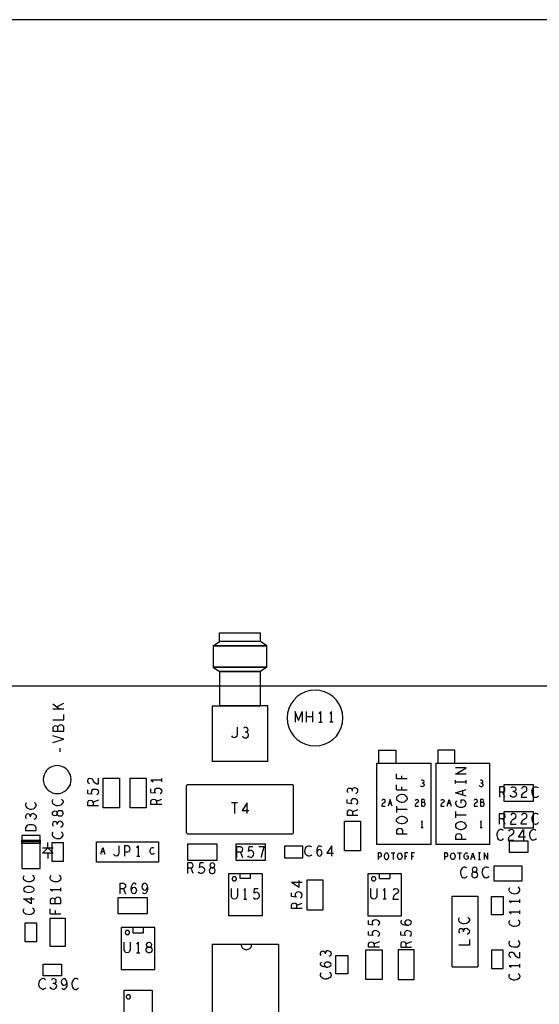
# Model space of a CAD drawing. Extents: x 23.5 to 56.5, y 21.5 to 42.5.
# Tile 9 of 15: x 28.4 to 33.2, y 33.4 to 42.5. Entities that reach past the tile are written whole.
import ezdxf

# ---------------------------------------------------------------- set-up
doc = ezdxf.new("R2010")
doc.units = 0
doc.layers.add('RVP8-IFD_E_tas', color=2, linetype='CONTINUOUS')

msp = doc.modelspace()

# ---------------------------------------------------------------- linework, layer by layer
at = {"layer": 'RVP8-IFD_E_tas'}
for points in [[(23.545, 21.545), (56.545, 21.545), (56.545, 42.545), (23.545, 42.545), (23.545, 21.545), (23.545, 21.545)], [(31.368, 36.032), (31.364, 36.077), (31.352, 36.12), (31.333, 36.161), (31.307, 36.199), (31.275, 36.231), (31.238, 36.257), (31.197, 36.276), (31.153, 36.288), (31.108, 36.292), (31.063, 36.288), (31.019, 36.276), (30.978, 36.257), (30.941, 36.231), (30.909, 36.199), (30.883, 36.161), (30.863, 36.12), (30.852, 36.077), (30.848, 36.032), (30.852, 35.986), (30.863, 35.943), (30.883, 35.902), (30.909, 35.864), (30.941, 35.832), (30.978, 35.806), (31.019, 35.787), (31.063, 35.776), (31.108, 35.771), (31.153, 35.776), (31.197, 35.787), (31.238, 35.806), (31.275, 35.832), (31.307, 35.864), (31.333, 35.902), (31.352, 35.943), (31.364, 35.986), (31.368, 36.032)], [(28.664, 35.908), (28.764, 35.908), (28.764, 35.95), (28.757, 35.959), (28.747, 35.964), (28.735, 35.967), (28.724, 35.964), (28.714, 35.957), (28.71, 35.948), (28.705, 35.953), (28.697, 35.957), (28.685, 35.959), (28.675, 35.957), (28.669, 35.951), (28.664, 35.943), (28.664, 35.908)], [(28.834, 35.458), (28.832, 35.48), (28.826, 35.502), (28.816, 35.522), (28.803, 35.541), (28.787, 35.557), (28.769, 35.57), (28.748, 35.58), (28.726, 35.586), (28.704, 35.588), (28.681, 35.586), (28.659, 35.58), (28.639, 35.57), (28.62, 35.557), (28.604, 35.541), (28.591, 35.522), (28.582, 35.502), (28.576, 35.48), (28.574, 35.458), (28.576, 35.435), (28.582, 35.413), (28.591, 35.393), (28.604, 35.374), (28.62, 35.358), (28.639, 35.345), (28.659, 35.335), (28.681, 35.329), (28.704, 35.327), (28.726, 35.329), (28.748, 35.335), (28.769, 35.345), (28.787, 35.358), (28.803, 35.374), (28.816, 35.393), (28.826, 35.413), (28.832, 35.435), (28.834, 35.458)], [(29.283, 35.194), (29.133, 35.194), (29.133, 35.47), (29.283, 35.47), (29.283, 35.194)], [(29.533, 35.194), (29.383, 35.194), (29.383, 35.47), (29.533, 35.47), (29.533, 35.194)], [(32.87, 35.257), (33.146, 35.257), (33.146, 35.407), (32.87, 35.407), (32.87, 35.257)], [(28.743, 35.117), (28.731, 35.115), (28.719, 35.117), (28.709, 35.125), (28.704, 35.136), (28.701, 35.129), (28.693, 35.122), (28.681, 35.12), (28.669, 35.124), (28.661, 35.132), (28.658, 35.143), (28.661, 35.153), (28.669, 35.161), (28.681, 35.165), (28.693, 35.163), (28.701, 35.157), (28.704, 35.149), (28.704, 35.136), (28.704, 35.149), (28.709, 35.16), (28.719, 35.168), (28.731, 35.17), (28.743, 35.168), (28.751, 35.161), (28.756, 35.151), (28.758, 35.143), (28.756, 35.134), (28.751, 35.124), (28.743, 35.117)], [(32.87, 35.007), (33.146, 35.007), (33.146, 35.157), (32.87, 35.157), (32.87, 35.007)], [(31.383, 34.793), (31.383, 35.069), (31.533, 35.069), (31.533, 34.793), (31.383, 34.793)], [(28.667, 34.771), (28.567, 34.771), (28.617, 34.821), (28.667, 34.771)], [(28.653, 34.696), (28.763, 34.696), (28.763, 34.867), (28.653, 34.867), (28.653, 34.696)], [(29.069, 34.686), (29.069, 34.877), (29.647, 34.877), (29.647, 34.686), (29.069, 34.686)], [(29.92, 34.707), (30.196, 34.707), (30.196, 34.856), (29.92, 34.856), (29.92, 34.707)], [(30.37, 34.856), (30.37, 34.707), (30.646, 34.707), (30.646, 34.856), (30.37, 34.856)], [(30.823, 34.836), (30.823, 34.727), (30.993, 34.727), (30.993, 34.836), (30.823, 34.836)], [(33.093, 34.777), (32.923, 34.777), (32.923, 34.887), (33.093, 34.887), (33.093, 34.777)], [(31.756, 34.755), (31.754, 34.747), (31.754, 34.738), (31.756, 34.73), (31.759, 34.723), (31.763, 34.717), (31.769, 34.713), (31.775, 34.711), (31.781, 34.713), (31.786, 34.717), (31.791, 34.723), (31.794, 34.73), (31.795, 34.738), (31.795, 34.747), (31.794, 34.755), (31.791, 34.762), (31.786, 34.768), (31.781, 34.772), (31.775, 34.773), (31.769, 34.772), (31.763, 34.768), (31.759, 34.762), (31.756, 34.755)], [(32.394, 34.711), (32.388, 34.713), (32.382, 34.717), (32.378, 34.723), (32.375, 34.73), (32.373, 34.738), (32.373, 34.747), (32.375, 34.755), (32.378, 34.762), (32.382, 34.768), (32.388, 34.772), (32.394, 34.773), (32.4, 34.772), (32.405, 34.768), (32.41, 34.762), (32.413, 34.755), (32.415, 34.747), (32.415, 34.738), (32.413, 34.73), (32.41, 34.723), (32.405, 34.717), (32.4, 34.713), (32.394, 34.711)], [(30.15, 34.681), (30.14, 34.678), (30.131, 34.67), (30.127, 34.658), (30.129, 34.646), (30.136, 34.638), (30.143, 34.635), (30.132, 34.63), (30.124, 34.62), (30.122, 34.608), (30.124, 34.597), (30.131, 34.588), (30.141, 34.583), (30.15, 34.582), (30.159, 34.583), (30.169, 34.588), (30.175, 34.597), (30.178, 34.608), (30.175, 34.62), (30.167, 34.63), (30.156, 34.635), (30.143, 34.635), (30.156, 34.635), (30.164, 34.638), (30.17, 34.646), (30.173, 34.658), (30.169, 34.67), (30.16, 34.678), (30.15, 34.681)], [(32.598, 34.641), (32.588, 34.638), (32.579, 34.63), (32.575, 34.618), (32.577, 34.606), (32.584, 34.598), (32.591, 34.595), (32.58, 34.59), (32.572, 34.58), (32.57, 34.568), (32.572, 34.556), (32.579, 34.548), (32.589, 34.543), (32.598, 34.542), (32.607, 34.543), (32.617, 34.548), (32.623, 34.556), (32.626, 34.568), (32.623, 34.58), (32.616, 34.59), (32.604, 34.595), (32.591, 34.595), (32.604, 34.595), (32.612, 34.598), (32.618, 34.606), (32.621, 34.618), (32.617, 34.63), (32.608, 34.638), (32.598, 34.641)], [(33.04, 34.651), (32.776, 34.651), (32.776, 34.513), (33.04, 34.513), (33.04, 34.651)], [(30.375, 34.533), (30.375, 34.536), (30.374, 34.539), (30.372, 34.542), (30.37, 34.545), (30.368, 34.548), (30.365, 34.55), (30.362, 34.551), (30.358, 34.552), (30.355, 34.553), (30.351, 34.552), (30.348, 34.551), (30.345, 34.55), (30.342, 34.548), (30.339, 34.545), (30.337, 34.542), (30.336, 34.539), (30.335, 34.536), (30.335, 34.533), (30.335, 34.529), (30.336, 34.526), (30.337, 34.522), (30.339, 34.52), (30.342, 34.517), (30.345, 34.515), (30.348, 34.514), (30.351, 34.513), (30.355, 34.513), (30.358, 34.513), (30.362, 34.514), (30.365, 34.515), (30.368, 34.517), (30.37, 34.52), (30.372, 34.522), (30.374, 34.526), (30.375, 34.529), (30.375, 34.533)], [(31.675, 34.533), (31.674, 34.536), (31.674, 34.539), (31.672, 34.542), (31.67, 34.545), (31.668, 34.548), (31.665, 34.55), (31.662, 34.551), (31.658, 34.552), (31.655, 34.553), (31.651, 34.552), (31.648, 34.551), (31.645, 34.55), (31.642, 34.548), (31.639, 34.545), (31.637, 34.542), (31.636, 34.539), (31.635, 34.536), (31.635, 34.533), (31.635, 34.529), (31.636, 34.526), (31.637, 34.522), (31.639, 34.52), (31.642, 34.517), (31.645, 34.515), (31.648, 34.514), (31.651, 34.513), (31.655, 34.513), (31.658, 34.513), (31.662, 34.514), (31.665, 34.515), (31.668, 34.517), (31.67, 34.52), (31.672, 34.522), (31.674, 34.526), (31.674, 34.529), (31.675, 34.533)], [(28.423, 34.459), (28.409, 34.455), (28.399, 34.45), (28.391, 34.443), (28.388, 34.432), (28.391, 34.422), (28.399, 34.415), (28.409, 34.41), (28.423, 34.406), (28.438, 34.405), (28.453, 34.406), (28.466, 34.41), (28.476, 34.415), (28.484, 34.422), (28.488, 34.432), (28.484, 34.443), (28.476, 34.45), (28.466, 34.455), (28.453, 34.459), (28.438, 34.46), (28.423, 34.459)], [(31.033, 34.52), (31.033, 34.243), (31.183, 34.243), (31.183, 34.52), (31.033, 34.52)], [(29.27, 34.356), (29.27, 34.207), (29.546, 34.207), (29.546, 34.356), (29.27, 34.356)], [(32.863, 34.367), (32.863, 34.196), (32.753, 34.196), (32.753, 34.367), (32.863, 34.367)], [(28.777, 33.9), (28.639, 33.9), (28.639, 34.164), (28.777, 34.164), (28.777, 33.9)], [(29.508, 34.077), (29.408, 34.077), (29.408, 34.028), (29.508, 34.028), (29.508, 34.077)], [(29.378, 34.032), (29.378, 34.035), (29.377, 34.038), (29.375, 34.042), (29.373, 34.044), (29.371, 34.047), (29.368, 34.049), (29.365, 34.05), (29.361, 34.051), (29.358, 34.051), (29.354, 34.051), (29.351, 34.05), (29.348, 34.049), (29.345, 34.047), (29.342, 34.044), (29.34, 34.042), (29.339, 34.038), (29.338, 34.035), (29.338, 34.032), (29.338, 34.028), (29.339, 34.025), (29.34, 34.021), (29.342, 34.019), (29.345, 34.016), (29.348, 34.014), (29.351, 34.013), (29.354, 34.012), (29.358, 34.012), (29.361, 34.012), (29.365, 34.013), (29.368, 34.014), (29.371, 34.016), (29.373, 34.019), (29.375, 34.021), (29.377, 34.025), (29.378, 34.028), (29.378, 34.032)], [(29.534, 33.856), (29.532, 33.868), (29.534, 33.88), (29.542, 33.89), (29.553, 33.895), (29.546, 33.898), (29.539, 33.907), (29.537, 33.918), (29.541, 33.93), (29.55, 33.938), (29.56, 33.942), (29.57, 33.938), (29.579, 33.93), (29.583, 33.918), (29.58, 33.907), (29.574, 33.898), (29.566, 33.895), (29.553, 33.895), (29.566, 33.895), (29.577, 33.89), (29.585, 33.88), (29.588, 33.868), (29.585, 33.856), (29.579, 33.848), (29.569, 33.843), (29.56, 33.841), (29.551, 33.843), (29.541, 33.848), (29.534, 33.856)], [(31.413, 33.817), (31.413, 33.646), (31.303, 33.646), (31.303, 33.817), (31.413, 33.817)], [(31.733, 33.869), (31.733, 33.593), (31.583, 33.593), (31.583, 33.869), (31.733, 33.869)], [(32.033, 33.593), (32.033, 33.869), (31.883, 33.869), (31.883, 33.593), (32.033, 33.593)], [(32.753, 33.696), (32.863, 33.696), (32.863, 33.867), (32.753, 33.867), (32.753, 33.696)], [(28.743, 33.626), (28.573, 33.626), (28.573, 33.736), (28.743, 33.736), (28.743, 33.626)], [(29.588, 32.972), (29.328, 32.972), (29.328, 33.492), (29.588, 33.492), (29.588, 32.972)], [(29.388, 33.431), (29.388, 33.435), (29.387, 33.438), (29.385, 33.442), (29.383, 33.444), (29.381, 33.447), (29.378, 33.449), (29.375, 33.45), (29.371, 33.451), (29.368, 33.451), (29.364, 33.451), (29.361, 33.45), (29.358, 33.449), (29.355, 33.447), (29.352, 33.444), (29.35, 33.442), (29.349, 33.438), (29.348, 33.435), (29.348, 33.431), (29.348, 33.428), (29.349, 33.425), (29.35, 33.422), (29.352, 33.419), (29.355, 33.416), (29.358, 33.414), (29.361, 33.413), (29.364, 33.412), (29.368, 33.411), (29.371, 33.412), (29.375, 33.413), (29.378, 33.414), (29.381, 33.416), (29.383, 33.419), (29.385, 33.422), (29.387, 33.425), (29.388, 33.428), (29.388, 33.431)]]:
    msp.add_lwpolyline(points, close=True, dxfattribs=at)
for points in [[(30.658, 36.706), (30.158, 36.706), (30.217, 36.745), (30.217, 36.826), (30.599, 36.826)], [(30.599, 36.745), (30.599, 36.826)], [(30.158, 36.506), (30.658, 36.506), (30.658, 36.706), (30.599, 36.745), (30.217, 36.745)], [(30.599, 36.745), (30.217, 36.745)], [(30.158, 36.706), (30.158, 36.506), (30.217, 36.465), (30.599, 36.465)], [(30.158, 36.706), (30.658, 36.706)], [(30.658, 36.506), (30.158, 36.506)], [(30.217, 36.465), (30.217, 36.146)], [(30.599, 36.146), (30.599, 36.465), (30.217, 36.465)], [(30.658, 36.506), (30.599, 36.465)], [(25.908, 28.331), (25.908, 36.332), (43.908, 36.332)], [(28.725, 36.114), (28.664, 36.162)], [(28.764, 36.114), (28.664, 36.114)], [(28.697, 36.135), (28.764, 36.169)], [(30.148, 36.146), (30.599, 36.146)], [(30.148, 36.146), (30.148, 35.625)], [(30.668, 35.625), (30.668, 36.146), (30.599, 36.146), (30.217, 36.146)], [(28.664, 36.014), (28.764, 36.014), (28.764, 36.065)], [(30.955, 36.008), (30.922, 36.091), (30.922, 35.992)], [(30.955, 36.008), (30.988, 36.091)], [(30.988, 36.091), (30.988, 35.992)], [(31.03, 35.992), (31.03, 36.091)], [(31.083, 36.042), (31.03, 36.042)], [(31.083, 36.091), (31.083, 35.992)], [(31.159, 36.091), (31.144, 36.071)], [(31.159, 36.091), (31.159, 35.992)], [(31.261, 35.992), (31.261, 36.091), (31.246, 36.071)], [(28.71, 35.908), (28.71, 35.948)], [(30.382, 35.945), (30.382, 35.879), (30.38, 35.866), (30.372, 35.855), (30.364, 35.849), (30.354, 35.846), (30.345, 35.849), (30.338, 35.855), (30.331, 35.866)], [(30.468, 35.899), (30.475, 35.904), (30.482, 35.912), (30.484, 35.922), (30.482, 35.932), (30.475, 35.94), (30.464, 35.945), (30.452, 35.944), (30.441, 35.937)], [(31.144, 35.992), (31.174, 35.992)], [(31.276, 35.992), (31.246, 35.992)], [(28.664, 35.804), (28.764, 35.835), (28.664, 35.867)], [(30.431, 35.866), (30.438, 35.854), (30.449, 35.847), (30.46, 35.846), (30.47, 35.847), (30.48, 35.855), (30.487, 35.866), (30.488, 35.875), (30.485, 35.887), (30.476, 35.896), (30.468, 35.899), (30.456, 35.899)], [(28.73, 35.717), (28.73, 35.75)], [(31.702, 35.611), (31.702, 35.731), (31.862, 35.731), (31.862, 35.611)], [(32.412, 35.611), (32.412, 35.731), (32.252, 35.731), (32.252, 35.611)], [(30.668, 35.625), (30.148, 35.625)], [(31.686, 34.852), (31.686, 35.611), (32.19, 35.611)], [(32.19, 34.852), (32.19, 35.611)], [(32.236, 35.611), (32.236, 34.852)], [(32.236, 35.611), (32.74, 35.611)], [(32.518, 35.508), (32.418, 35.508), (32.518, 35.567)], [(32.518, 35.567), (32.418, 35.567)], [(32.74, 34.852), (32.74, 35.611)], [(29.004, 35.419), (28.994, 35.427), (28.989, 35.436), (28.988, 35.446), (28.991, 35.459), (28.999, 35.468), (29.009, 35.47), (29.019, 35.469), (29.028, 35.464), (29.044, 35.438), (29.056, 35.427), (29.073, 35.419), (29.088, 35.417), (29.088, 35.47)], [(29.678, 35.453), (29.578, 35.453), (29.598, 35.438)], [(29.678, 35.438), (29.678, 35.469)], [(31.968, 35.463), (31.868, 35.463), (31.868, 35.511)], [(31.916, 35.493), (31.916, 35.463)], [(32.122, 35.445), (32.118, 35.45), (32.111, 35.453), (32.104, 35.452), (32.097, 35.448)], [(32.418, 35.42), (32.418, 35.451)], [(32.518, 35.42), (32.518, 35.451)], [(32.663, 35.424), (32.668, 35.427), (32.672, 35.432), (32.673, 35.438), (32.672, 35.445), (32.668, 35.45), (32.661, 35.453), (32.654, 35.452), (32.647, 35.448)], [(28.988, 35.326), (28.988, 35.361)], [(29.039, 35.367), (29.031, 35.361), (29.024, 35.352), (29.023, 35.343)], [(29.039, 35.367), (29.053, 35.369), (29.066, 35.368), (29.078, 35.362), (29.084, 35.353), (29.088, 35.341), (29.086, 35.33), (29.081, 35.321), (29.073, 35.314)], [(29.578, 35.336), (29.621, 35.333), (29.614, 35.344), (29.613, 35.353), (29.614, 35.362), (29.621, 35.37), (29.629, 35.377), (29.643, 35.379), (29.656, 35.378), (29.668, 35.372), (29.674, 35.363), (29.678, 35.352), (29.676, 35.34), (29.671, 35.331), (29.663, 35.324)], [(29.578, 35.336), (29.578, 35.37)], [(29.918, 34.951), (29.908, 34.961), (29.908, 35.402), (29.918, 35.411), (30.898, 35.411)], [(30.908, 35.402), (30.898, 35.411)], [(30.898, 34.951), (30.908, 34.961), (30.908, 35.402)], [(31.408, 35.359), (31.413, 35.37), (31.421, 35.376), (31.431, 35.379), (31.441, 35.376), (31.449, 35.37), (31.454, 35.362)], [(31.408, 35.359), (31.409, 35.347), (31.416, 35.336)], [(31.466, 35.38), (31.458, 35.371), (31.454, 35.362), (31.454, 35.351)], [(31.466, 35.38), (31.478, 35.383), (31.488, 35.381), (31.498, 35.375)], [(31.506, 35.343), (31.508, 35.355), (31.506, 35.365), (31.498, 35.375)], [(31.868, 35.361), (31.868, 35.409)], [(31.868, 35.361), (31.968, 35.361)], [(31.916, 35.391), (31.916, 35.361)], [(32.091, 35.403), (32.096, 35.396)], [(32.102, 35.392), (32.096, 35.396)], [(32.113, 35.424), (32.118, 35.422), (32.124, 35.417), (32.125, 35.41), (32.125, 35.403), (32.121, 35.397), (32.115, 35.392), (32.109, 35.391), (32.102, 35.392)], [(32.122, 35.445), (32.123, 35.438), (32.122, 35.432), (32.118, 35.427), (32.113, 35.424), (32.106, 35.424)], [(32.418, 35.436), (32.518, 35.436)], [(32.418, 35.333), (32.518, 35.365)], [(32.652, 35.392), (32.646, 35.396), (32.641, 35.403)], [(32.652, 35.392), (32.659, 35.391), (32.665, 35.392), (32.671, 35.397), (32.675, 35.403), (32.675, 35.41), (32.674, 35.417), (32.668, 35.422), (32.663, 35.424), (32.656, 35.424)], [(32.871, 35.387), (32.861, 35.391), (32.829, 35.391), (32.829, 35.292)], [(32.87, 35.345), (32.878, 35.353), (32.88, 35.367), (32.878, 35.38), (32.871, 35.387)], [(32.939, 35.383), (32.95, 35.39), (32.962, 35.391), (32.973, 35.387), (32.98, 35.378), (32.982, 35.368), (32.98, 35.358), (32.973, 35.35), (32.966, 35.345), (32.954, 35.345)], [(33.035, 35.306), (33.042, 35.323), (33.054, 35.335), (33.079, 35.352), (33.084, 35.36), (33.085, 35.37), (33.083, 35.38), (33.074, 35.388), (33.061, 35.391), (33.051, 35.39), (33.042, 35.385), (33.035, 35.375)], [(33.13, 35.352), (33.135, 35.368), (33.142, 35.378), (33.151, 35.387), (33.162, 35.391), (33.172, 35.391), (33.181, 35.388), (33.189, 35.383)], [(28.728, 35.215), (28.713, 35.213), (28.698, 35.214), (28.681, 35.219), (28.671, 35.225), (28.663, 35.234), (28.658, 35.246), (28.658, 35.256), (28.661, 35.265), (28.666, 35.272)], [(28.743, 35.276), (28.749, 35.27), (28.754, 35.262), (28.758, 35.253), (28.758, 35.244), (28.754, 35.236), (28.748, 35.227), (28.738, 35.219), (28.728, 35.215)], [(29.031, 35.322), (28.988, 35.326)], [(28.988, 35.214), (28.988, 35.246), (28.993, 35.256), (28.999, 35.262), (29.013, 35.265), (29.026, 35.262)], [(29.031, 35.322), (29.024, 35.334), (29.023, 35.343)], [(29.088, 35.265), (29.039, 35.246), (29.034, 35.255), (29.026, 35.262)], [(29.578, 35.224), (29.578, 35.256), (29.583, 35.266), (29.589, 35.272), (29.603, 35.275), (29.616, 35.272), (29.624, 35.265), (29.629, 35.256), (29.629, 35.224)], [(29.629, 35.256), (29.678, 35.275)], [(31.451, 35.271), (31.444, 35.262), (31.443, 35.253), (31.444, 35.244), (31.451, 35.232), (31.408, 35.236), (31.408, 35.271)], [(31.486, 35.278), (31.473, 35.279), (31.459, 35.277), (31.451, 35.271)], [(31.486, 35.278), (31.498, 35.272)], [(31.506, 35.343), (31.499, 35.333), (31.488, 35.326)], [(31.501, 35.231), (31.506, 35.24), (31.508, 35.251), (31.504, 35.263), (31.498, 35.272)], [(31.763, 35.259), (31.761, 35.266), (31.756, 35.271), (31.748, 35.273), (31.742, 35.272), (31.737, 35.269), (31.732, 35.263)], [(31.809, 35.273), (31.79, 35.211)], [(31.828, 35.211), (31.809, 35.273)], [(31.911, 35.317), (31.898, 35.314), (31.886, 35.309), (31.876, 35.301), (31.869, 35.293), (31.868, 35.283), (31.869, 35.272), (31.876, 35.264), (31.886, 35.256), (31.898, 35.251), (31.911, 35.248), (31.924, 35.248), (31.938, 35.251), (31.949, 35.256), (31.959, 35.264), (31.966, 35.272)], [(31.968, 35.283), (31.966, 35.293), (31.959, 35.301), (31.949, 35.309), (31.938, 35.314), (31.924, 35.317), (31.911, 35.317)], [(31.968, 35.283), (31.966, 35.272)], [(32.042, 35.263), (32.047, 35.269), (32.052, 35.272), (32.058, 35.273), (32.066, 35.271), (32.071, 35.266), (32.073, 35.259), (32.072, 35.253), (32.069, 35.248), (32.054, 35.238), (32.047, 35.23), (32.042, 35.22), (32.041, 35.211), (32.073, 35.211)], [(32.125, 35.244), (32.128, 35.247), (32.13, 35.252), (32.132, 35.259), (32.13, 35.266), (32.127, 35.27), (32.122, 35.273), (32.101, 35.273), (32.101, 35.211)], [(32.282, 35.263), (32.287, 35.269), (32.292, 35.272), (32.298, 35.273), (32.306, 35.271), (32.311, 35.266), (32.313, 35.259), (32.312, 35.253)], [(32.34, 35.211), (32.359, 35.273), (32.378, 35.211)], [(32.518, 35.302), (32.418, 35.333)], [(32.483, 35.354), (32.483, 35.313)], [(32.619, 35.248), (32.622, 35.253), (32.623, 35.259), (32.621, 35.266), (32.616, 35.271), (32.608, 35.273), (32.602, 35.272), (32.597, 35.269), (32.592, 35.263)], [(32.675, 35.244), (32.678, 35.247), (32.68, 35.252), (32.682, 35.259), (32.68, 35.266), (32.677, 35.27), (32.672, 35.273), (32.651, 35.273), (32.651, 35.211)], [(32.88, 35.292), (32.861, 35.34), (32.829, 35.34)], [(32.861, 35.34), (32.87, 35.345)], [(32.966, 35.345), (32.974, 35.341), (32.983, 35.333), (32.986, 35.321), (32.985, 35.312), (32.978, 35.301), (32.968, 35.293), (32.958, 35.292), (32.947, 35.293), (32.937, 35.3), (32.929, 35.312)], [(33.035, 35.306), (33.032, 35.292)], [(33.032, 35.292), (33.085, 35.292)], [(33.13, 35.352), (33.129, 35.336), (33.132, 35.321), (33.135, 35.312), (33.143, 35.301), (33.152, 35.295), (33.161, 35.292), (33.17, 35.292), (33.179, 35.295), (33.186, 35.3), (33.192, 35.306)], [(28.416, 35.241), (28.411, 35.234), (28.408, 35.225), (28.408, 35.215), (28.413, 35.203), (28.421, 35.194), (28.431, 35.188), (28.448, 35.183), (28.463, 35.182), (28.478, 35.184), (28.488, 35.188), (28.498, 35.196), (28.504, 35.205)], [(28.499, 35.239), (28.493, 35.245)], [(28.508, 35.214), (28.508, 35.222), (28.504, 35.231), (28.499, 35.239)], [(28.508, 35.214), (28.504, 35.205)], [(29.088, 35.214), (28.988, 35.214)], [(29.039, 35.246), (29.039, 35.214)], [(29.678, 35.224), (29.578, 35.224)], [(30.386, 35.242), (30.328, 35.242)], [(30.357, 35.242), (30.357, 35.141)], [(30.474, 35.141), (30.474, 35.242), (30.427, 35.17), (30.49, 35.17)], [(31.433, 35.175), (31.419, 35.172), (31.413, 35.166), (31.408, 35.156), (31.408, 35.124)], [(31.433, 35.175), (31.446, 35.172), (31.454, 35.165), (31.459, 35.156)], [(31.508, 35.175), (31.459, 35.156), (31.459, 35.124)], [(31.501, 35.231), (31.493, 35.224)], [(31.744, 35.238), (31.737, 35.23), (31.732, 35.22), (31.731, 35.211), (31.763, 35.211)], [(31.744, 35.238), (31.759, 35.248), (31.762, 35.253), (31.763, 35.259)], [(31.796, 35.233), (31.821, 35.233)], [(31.868, 35.21), (31.868, 35.151)], [(31.868, 35.181), (31.968, 35.181)], [(32.101, 35.211), (32.126, 35.211), (32.132, 35.215), (32.135, 35.221), (32.136, 35.228), (32.135, 35.236), (32.13, 35.242), (32.125, 35.244), (32.101, 35.244)], [(32.312, 35.253), (32.309, 35.248), (32.294, 35.238), (32.287, 35.23), (32.282, 35.22), (32.281, 35.211)], [(32.281, 35.211), (32.313, 35.211)], [(32.371, 35.233), (32.347, 35.233)], [(32.428, 35.258), (32.421, 35.25), (32.418, 35.24), (32.418, 35.231), (32.423, 35.221), (32.429, 35.214), (32.439, 35.206), (32.451, 35.201), (32.461, 35.199), (32.473, 35.199), (32.486, 35.201), (32.498, 35.206), (32.508, 35.214), (32.514, 35.223), (32.518, 35.235), (32.514, 35.248), (32.508, 35.257), (32.498, 35.264), (32.468, 35.264), (32.468, 35.239)], [(32.619, 35.248), (32.604, 35.238), (32.597, 35.23), (32.592, 35.22), (32.591, 35.211)], [(32.591, 35.211), (32.623, 35.211)], [(32.651, 35.211), (32.676, 35.211), (32.682, 35.215), (32.685, 35.221), (32.686, 35.228), (32.685, 35.236), (32.68, 35.242), (32.675, 35.244), (32.651, 35.244)], [(28.478, 35.141), (28.466, 35.138), (28.458, 35.129), (28.454, 35.12), (28.449, 35.128), (28.441, 35.134), (28.431, 35.137), (28.421, 35.134), (28.413, 35.128), (28.408, 35.117), (28.409, 35.105), (28.416, 35.094)], [(28.454, 35.109), (28.454, 35.12)], [(28.478, 35.141), (28.488, 35.139), (28.498, 35.133)], [(28.506, 35.101), (28.499, 35.091), (28.488, 35.084)], [(28.498, 35.133), (28.506, 35.123), (28.508, 35.113), (28.506, 35.101)], [(31.508, 35.124), (31.408, 35.124)], [(31.959, 35.097), (31.966, 35.089), (31.968, 35.078), (31.966, 35.068), (31.959, 35.06), (31.949, 35.052), (31.938, 35.047), (31.924, 35.044), (31.911, 35.044), (31.898, 35.047), (31.886, 35.052), (31.876, 35.06), (31.869, 35.068), (31.868, 35.078), (31.869, 35.089), (31.876, 35.097), (31.886, 35.105)], [(31.938, 35.11), (31.924, 35.113), (31.911, 35.113), (31.898, 35.11), (31.886, 35.105)], [(31.938, 35.11), (31.949, 35.105)], [(31.959, 35.097), (31.949, 35.105)], [(32.418, 35.159), (32.418, 35.1)], [(32.418, 35.13), (32.518, 35.13)], [(32.829, 35.042), (32.829, 35.141), (32.861, 35.141), (32.871, 35.137), (32.878, 35.13)], [(32.878, 35.103), (32.87, 35.095), (32.861, 35.09), (32.829, 35.09)], [(32.861, 35.09), (32.88, 35.042)], [(32.88, 35.117), (32.878, 35.13)], [(32.88, 35.117), (32.878, 35.103)], [(32.983, 35.12), (32.981, 35.13), (32.972, 35.138), (32.959, 35.141), (32.949, 35.14), (32.94, 35.135), (32.933, 35.125)], [(32.933, 35.056), (32.94, 35.073), (32.952, 35.085), (32.977, 35.102)], [(32.977, 35.102), (32.982, 35.11), (32.983, 35.12)], [(33.085, 35.042), (33.032, 35.042), (33.035, 35.056), (33.042, 35.073), (33.054, 35.085), (33.079, 35.102), (33.084, 35.11), (33.085, 35.12), (33.083, 35.13), (33.074, 35.138), (33.061, 35.141), (33.051, 35.14), (33.042, 35.135), (33.035, 35.125)], [(33.172, 35.141), (33.162, 35.141), (33.151, 35.137), (33.142, 35.128), (33.135, 35.118), (33.13, 35.102), (33.129, 35.086), (33.132, 35.071), (33.135, 35.062), (33.143, 35.051)], [(33.189, 35.133), (33.181, 35.138), (33.172, 35.141)], [(28.474, 35.036), (28.458, 35.037), (28.441, 35.036), (28.429, 35.031), (28.419, 35.025), (28.413, 35.017), (28.408, 35.007), (28.408, 34.982)], [(28.408, 34.982), (28.508, 34.982), (28.508, 35.007), (28.503, 35.017)], [(28.503, 35.017), (28.496, 35.025), (28.486, 35.031), (28.474, 35.036)], [(28.756, 35.052), (28.748, 35.062), (28.738, 35.068), (28.728, 35.07), (28.716, 35.067), (28.708, 35.058), (28.704, 35.049), (28.699, 35.057), (28.691, 35.063), (28.681, 35.066), (28.671, 35.063), (28.663, 35.057), (28.658, 35.046), (28.659, 35.034), (28.666, 35.023)], [(28.704, 35.038), (28.704, 35.049)], [(28.738, 35.013), (28.749, 35.02), (28.756, 35.03), (28.758, 35.042)], [(28.756, 35.052), (28.758, 35.042)], [(31.898, 35.002), (31.884, 34.999), (31.873, 34.992), (31.868, 34.982), (31.868, 34.951), (31.968, 34.951)], [(31.926, 34.951), (31.926, 34.982), (31.921, 34.993), (31.911, 34.999), (31.898, 35.002)], [(32.108, 35.011), (32.108, 35.073), (32.099, 35.061)], [(32.099, 35.011), (32.117, 35.011)], [(32.488, 35.059), (32.474, 35.062), (32.461, 35.062), (32.448, 35.059), (32.436, 35.054), (32.426, 35.047), (32.419, 35.038), (32.418, 35.028), (32.419, 35.017), (32.426, 35.008), (32.436, 35.001), (32.448, 34.996), (32.461, 34.993), (32.474, 34.993), (32.488, 34.996), (32.499, 35.001), (32.509, 35.008)], [(32.516, 35.038), (32.509, 35.047), (32.499, 35.054), (32.488, 35.059)], [(32.516, 35.038), (32.518, 35.028), (32.516, 35.017), (32.509, 35.008)], [(32.658, 35.011), (32.658, 35.073), (32.649, 35.061)], [(32.649, 35.011), (32.667, 35.011)], [(32.863, 34.983), (32.855, 34.988), (32.846, 34.992), (32.836, 34.992), (32.825, 34.986), (32.816, 34.978), (32.809, 34.968), (32.804, 34.951), (32.803, 34.937)], [(32.913, 34.907), (32.92, 34.923), (32.932, 34.935), (32.957, 34.951), (32.962, 34.96), (32.963, 34.97), (32.961, 34.98), (32.952, 34.988), (32.939, 34.992), (32.929, 34.99), (32.92, 34.985), (32.913, 34.975)], [(32.933, 35.056), (32.93, 35.042)], [(32.93, 35.042), (32.983, 35.042)], [(33.07, 34.92), (33.007, 34.92), (33.054, 34.992)], [(33.054, 34.992), (33.054, 34.891)], [(33.161, 34.988), (33.152, 34.992), (33.142, 34.992), (33.131, 34.986)], [(33.143, 35.051), (33.152, 35.045), (33.161, 35.042), (33.17, 35.042), (33.179, 35.045), (33.186, 35.05), (33.192, 35.056)], [(28.373, 34.936), (28.373, 34.627), (28.543, 34.627)], [(28.543, 34.627), (28.543, 34.936), (28.373, 34.936)], [(28.671, 34.919), (28.663, 34.928), (28.658, 34.94), (28.658, 34.95), (28.661, 34.959), (28.666, 34.966)], [(28.671, 34.919), (28.681, 34.913), (28.698, 34.908), (28.713, 34.907), (28.728, 34.909), (28.738, 34.913), (28.748, 34.921), (28.754, 34.93), (28.758, 34.938), (28.758, 34.947)], [(28.754, 34.956), (28.749, 34.964), (28.743, 34.97)], [(28.754, 34.956), (28.758, 34.947)], [(29.918, 34.951), (30.898, 34.951)], [(32.461, 34.948), (32.448, 34.951), (32.434, 34.948), (32.423, 34.941), (32.418, 34.931), (32.418, 34.9)], [(32.518, 34.9), (32.418, 34.9)], [(32.476, 34.9), (32.476, 34.931), (32.471, 34.942), (32.461, 34.948)], [(32.803, 34.937), (32.806, 34.922), (32.809, 34.911), (32.817, 34.902), (32.826, 34.895), (32.835, 34.891), (32.844, 34.891), (32.853, 34.895), (32.86, 34.9), (32.866, 34.907)], [(32.913, 34.907), (32.91, 34.891)], [(33.115, 34.968), (33.11, 34.951), (33.109, 34.937), (33.112, 34.922), (33.115, 34.911), (33.123, 34.902), (33.132, 34.895), (33.141, 34.891)], [(33.115, 34.968), (33.122, 34.978), (33.131, 34.986)], [(33.172, 34.907), (33.166, 34.9), (33.159, 34.895), (33.15, 34.891), (33.141, 34.891)], [(33.161, 34.988), (33.169, 34.983)], [(28.373, 34.861), (28.373, 34.892), (28.543, 34.892)], [(28.543, 34.892), (28.543, 34.861), (28.373, 34.861)], [(28.543, 34.881), (28.373, 34.881)], [(28.373, 34.869), (28.543, 34.869)], [(28.567, 34.821), (28.667, 34.821)], [(28.617, 34.821), (28.617, 34.871)], [(29.11, 34.761), (29.129, 34.823), (29.148, 34.761)], [(29.263, 34.745), (29.271, 34.751), (29.279, 34.762), (29.281, 34.775), (29.281, 34.841)], [(29.332, 34.841), (29.332, 34.742)], [(29.332, 34.783), (29.363, 34.783), (29.374, 34.788), (29.381, 34.798), (29.383, 34.812), (29.381, 34.825), (29.373, 34.836), (29.363, 34.841), (29.332, 34.841)], [(29.445, 34.821), (29.46, 34.841), (29.46, 34.742)], [(29.571, 34.779), (29.57, 34.789), (29.57, 34.798), (29.573, 34.808), (29.577, 34.815), (29.583, 34.82), (29.59, 34.823), (29.596, 34.823), (29.601, 34.821), (29.606, 34.818)], [(30.38, 34.731), (30.38, 34.832), (30.412, 34.832), (30.422, 34.826), (30.429, 34.82), (30.431, 34.806)], [(30.431, 34.806), (30.429, 34.793), (30.421, 34.785), (30.412, 34.78), (30.38, 34.78)], [(30.508, 34.731), (30.519, 34.735), (30.528, 34.742), (30.534, 34.753), (30.536, 34.766), (30.533, 34.78), (30.527, 34.788), (30.518, 34.795), (30.509, 34.797), (30.5, 34.795), (30.489, 34.788), (30.493, 34.832), (30.527, 34.832)], [(30.584, 34.832), (30.635, 34.832), (30.625, 34.806), (30.619, 34.788), (30.614, 34.771), (30.61, 34.753), (30.607, 34.731)], [(31.037, 34.745), (31.028, 34.751), (31.02, 34.762), (31.017, 34.771), (31.014, 34.786), (31.015, 34.801), (31.02, 34.818), (31.027, 34.828), (31.036, 34.836), (31.047, 34.841), (31.057, 34.841), (31.066, 34.838), (31.074, 34.833)], [(31.13, 34.82), (31.126, 34.808), (31.124, 34.786), (31.125, 34.77), (31.13, 34.755), (31.139, 34.745), (31.149, 34.742), (31.158, 34.745), (31.166, 34.753), (31.171, 34.763), (31.172, 34.773), (31.171, 34.785), (31.166, 34.795), (31.159, 34.801), (31.15, 34.805), (31.14, 34.801), (31.133, 34.795), (31.124, 34.783)], [(31.13, 34.82), (31.136, 34.832), (31.145, 34.84), (31.154, 34.841), (31.163, 34.838), (31.169, 34.83)], [(31.265, 34.841), (31.218, 34.77), (31.281, 34.77)], [(31.265, 34.742), (31.265, 34.841)], [(32.19, 34.852), (31.686, 34.852)], [(32.74, 34.852), (32.236, 34.852)], [(32.91, 34.891), (32.963, 34.891)], [(28.617, 34.771), (28.617, 34.721)], [(29.141, 34.783), (29.117, 34.783)], [(29.263, 34.745), (29.253, 34.742), (29.244, 34.745), (29.237, 34.751), (29.23, 34.762)], [(29.445, 34.742), (29.475, 34.742)], [(29.608, 34.77), (29.604, 34.766), (29.6, 34.763), (29.594, 34.761), (29.589, 34.761), (29.583, 34.763), (29.578, 34.767), (29.573, 34.773), (29.571, 34.779)], [(30.412, 34.78), (30.431, 34.731)], [(30.508, 34.731), (30.496, 34.733), (30.487, 34.738), (30.48, 34.746)], [(31.077, 34.757), (31.071, 34.75), (31.063, 34.745), (31.055, 34.742), (31.046, 34.742), (31.037, 34.745)], [(31.697, 34.773), (31.697, 34.711)], [(31.697, 34.737), (31.716, 34.737), (31.723, 34.741), (31.727, 34.747), (31.728, 34.755), (31.727, 34.763), (31.722, 34.77), (31.716, 34.773), (31.697, 34.773)], [(31.819, 34.773), (31.854, 34.773)], [(31.837, 34.773), (31.837, 34.711)], [(31.88, 34.73), (31.878, 34.738), (31.878, 34.747), (31.88, 34.755), (31.883, 34.762), (31.887, 34.768), (31.893, 34.772), (31.899, 34.773), (31.905, 34.772), (31.91, 34.768), (31.915, 34.762)], [(31.915, 34.723), (31.91, 34.717), (31.905, 34.713), (31.899, 34.711), (31.893, 34.713), (31.887, 34.717), (31.883, 34.723), (31.88, 34.73)], [(31.92, 34.747), (31.918, 34.755), (31.915, 34.762)], [(31.92, 34.747), (31.92, 34.738), (31.918, 34.73), (31.915, 34.723)], [(31.975, 34.773), (31.946, 34.773), (31.946, 34.711)], [(31.946, 34.744), (31.965, 34.744)], [(32.037, 34.773), (32.008, 34.773), (32.008, 34.711)], [(32.008, 34.744), (32.027, 34.744)], [(32.342, 34.741), (32.346, 34.747), (32.347, 34.755), (32.346, 34.763), (32.341, 34.77), (32.335, 34.773), (32.316, 34.773), (32.316, 34.711)], [(32.342, 34.741), (32.335, 34.737), (32.316, 34.737)], [(32.438, 34.773), (32.473, 34.773)], [(32.456, 34.773), (32.456, 34.711)], [(32.499, 34.731), (32.498, 34.739), (32.498, 34.747), (32.499, 34.753), (32.502, 34.76), (32.507, 34.766), (32.512, 34.77), (32.518, 34.773), (32.523, 34.773), (32.529, 34.771), (32.534, 34.767)], [(32.538, 34.743), (32.538, 34.724), (32.533, 34.718), (32.528, 34.714), (32.52, 34.711), (32.512, 34.714), (32.507, 34.718), (32.502, 34.724), (32.499, 34.731)], [(32.538, 34.743), (32.522, 34.743)], [(32.561, 34.711), (32.58, 34.773), (32.599, 34.711)], [(32.592, 34.733), (32.568, 34.733)], [(32.651, 34.773), (32.633, 34.773)], [(32.642, 34.711), (32.642, 34.773)], [(32.721, 34.711), (32.686, 34.773), (32.686, 34.711)], [(32.721, 34.711), (32.721, 34.773)], [(29.952, 34.63), (29.961, 34.635), (29.969, 34.643), (29.971, 34.657), (29.969, 34.67), (29.962, 34.676), (29.952, 34.681), (29.92, 34.681), (29.92, 34.582)], [(29.971, 34.582), (29.952, 34.63), (29.92, 34.63)], [(30.067, 34.681), (30.033, 34.681), (30.029, 34.638), (30.04, 34.645), (30.049, 34.646), (30.058, 34.645), (30.067, 34.638), (30.073, 34.63), (30.076, 34.617), (30.074, 34.603), (30.068, 34.591), (30.059, 34.585), (30.048, 34.582), (30.036, 34.583), (30.028, 34.588), (30.02, 34.597)], [(32.524, 34.633), (32.516, 34.638), (32.507, 34.641), (32.497, 34.641), (32.486, 34.637), (32.477, 34.628), (32.47, 34.618), (32.465, 34.602), (32.464, 34.586), (32.467, 34.571), (32.47, 34.562), (32.478, 34.551), (32.487, 34.545), (32.496, 34.542), (32.505, 34.542), (32.514, 34.545), (32.521, 34.55), (32.527, 34.556)], [(32.633, 34.711), (32.651, 34.711)], [(32.668, 34.586), (32.669, 34.602), (32.674, 34.618), (32.681, 34.628), (32.69, 34.637)], [(32.728, 34.633), (32.72, 34.638), (32.711, 34.641), (32.701, 34.641), (32.69, 34.637)], [(28.479, 34.56), (28.484, 34.552), (28.488, 34.543), (28.488, 34.535), (28.484, 34.526), (28.478, 34.517), (28.468, 34.509), (28.458, 34.505), (28.443, 34.503), (28.428, 34.504), (28.411, 34.509), (28.401, 34.515), (28.393, 34.524), (28.388, 34.536), (28.388, 34.546), (28.391, 34.555), (28.396, 34.562)], [(28.479, 34.56), (28.473, 34.566)], [(28.718, 34.509), (28.708, 34.505), (28.693, 34.503), (28.678, 34.504), (28.661, 34.509), (28.651, 34.515), (28.643, 34.524), (28.638, 34.536), (28.638, 34.546), (28.641, 34.555), (28.646, 34.562)], [(28.723, 34.566), (28.729, 34.56), (28.734, 34.552), (28.738, 34.543), (28.738, 34.535), (28.734, 34.526), (28.728, 34.517), (28.718, 34.509)], [(30.301, 34.577), (30.301, 34.186)], [(30.615, 34.577), (30.301, 34.577)], [(30.505, 34.534), (30.411, 34.534), (30.411, 34.576)], [(30.505, 34.534), (30.505, 34.576)], [(30.615, 34.577), (30.615, 34.186)], [(31.601, 34.577), (31.601, 34.186)], [(31.915, 34.577), (31.601, 34.577)], [(31.711, 34.534), (31.711, 34.576)], [(31.711, 34.534), (31.805, 34.534)], [(31.805, 34.576), (31.805, 34.534)], [(31.915, 34.186), (31.915, 34.577)], [(32.668, 34.586), (32.671, 34.571), (32.674, 34.562), (32.682, 34.551), (32.691, 34.545), (32.7, 34.542), (32.709, 34.542)], [(32.717, 34.545), (32.709, 34.542)], [(32.717, 34.545), (32.725, 34.55), (32.731, 34.556)], [(28.738, 34.417), (28.738, 34.448)], [(29.29, 34.391), (29.29, 34.492), (29.322, 34.492), (29.332, 34.486), (29.339, 34.48), (29.341, 34.466), (29.339, 34.453), (29.331, 34.445), (29.322, 34.44), (29.29, 34.44)], [(29.322, 34.44), (29.341, 34.391)], [(29.395, 34.42), (29.394, 34.437), (29.396, 34.458), (29.4, 34.47)], [(29.403, 34.445), (29.394, 34.433)], [(29.439, 34.48), (29.433, 34.488), (29.424, 34.492), (29.415, 34.49), (29.406, 34.481), (29.4, 34.47)], [(29.403, 34.445), (29.41, 34.451), (29.42, 34.455), (29.429, 34.451), (29.435, 34.445), (29.441, 34.435), (29.442, 34.423), (29.441, 34.413)], [(29.52, 34.492), (29.51, 34.488), (29.502, 34.481), (29.497, 34.472), (29.494, 34.458), (29.497, 34.446), (29.503, 34.435), (29.511, 34.428), (29.52, 34.426), (29.53, 34.43), (29.538, 34.438), (29.545, 34.453)], [(29.52, 34.492), (29.529, 34.488), (29.536, 34.481)], [(29.536, 34.481), (29.543, 34.468), (29.545, 34.453), (29.545, 34.435)], [(30.343, 34.345), (30.333, 34.355), (30.328, 34.37), (30.328, 34.442)], [(30.384, 34.442), (30.384, 34.37), (30.379, 34.355), (30.368, 34.345), (30.356, 34.341), (30.343, 34.345)], [(30.458, 34.341), (30.458, 34.442), (30.443, 34.422)], [(30.541, 34.398), (30.545, 34.442), (30.579, 34.442)], [(30.959, 34.452), (30.888, 34.499)], [(30.988, 34.499), (30.888, 34.499)], [(30.959, 34.452), (30.959, 34.515)], [(31.684, 34.442), (31.684, 34.37), (31.679, 34.355), (31.668, 34.345), (31.656, 34.341), (31.643, 34.345), (31.633, 34.355), (31.628, 34.37), (31.628, 34.442)], [(31.758, 34.341), (31.758, 34.442), (31.743, 34.422)], [(31.852, 34.44), (31.862, 34.442), (31.875, 34.438), (31.884, 34.43), (31.886, 34.42), (31.885, 34.41), (31.88, 34.402), (31.855, 34.385), (31.843, 34.373), (31.836, 34.356), (31.833, 34.341), (31.886, 34.341)], [(31.852, 34.44), (31.843, 34.435), (31.836, 34.425)], [(32.941, 34.399), (32.931, 34.405), (32.923, 34.414), (32.918, 34.426), (32.918, 34.436), (32.921, 34.445), (32.926, 34.452)], [(33.008, 34.407), (33.014, 34.416), (33.018, 34.424), (33.018, 34.433), (33.014, 34.442), (33.009, 34.45), (33.003, 34.456)], [(28.459, 34.362), (28.459, 34.299), (28.388, 34.346), (28.488, 34.346)], [(28.658, 34.417), (28.638, 34.432), (28.738, 34.432)], [(28.684, 34.301), (28.684, 34.341), (28.679, 34.346), (28.671, 34.349), (28.659, 34.352), (28.649, 34.349), (28.643, 34.345), (28.638, 34.336), (28.638, 34.301), (28.738, 34.301), (28.738, 34.343), (28.731, 34.352), (28.721, 34.357), (28.709, 34.36), (28.698, 34.357), (28.688, 34.349), (28.684, 34.341)], [(29.441, 34.413), (29.435, 34.403), (29.428, 34.395), (29.419, 34.391), (29.409, 34.395), (29.4, 34.405), (29.395, 34.42)], [(29.545, 34.435), (29.543, 34.42), (29.536, 34.405), (29.527, 34.395), (29.517, 34.391), (29.507, 34.395), (29.498, 34.403)], [(30.57, 34.405), (30.579, 34.398), (30.585, 34.39), (30.588, 34.376), (30.586, 34.363), (30.58, 34.352), (30.571, 34.345), (30.56, 34.341), (30.548, 34.343), (30.539, 34.348), (30.532, 34.356)], [(30.57, 34.405), (30.561, 34.407), (30.552, 34.405), (30.541, 34.398)], [(30.973, 34.354), (30.981, 34.361), (30.986, 34.37), (30.988, 34.382), (30.984, 34.393), (30.978, 34.402), (30.966, 34.408), (30.953, 34.409), (30.939, 34.407), (30.931, 34.401), (30.924, 34.392), (30.923, 34.383), (30.924, 34.374), (30.931, 34.362), (30.888, 34.366)], [(30.888, 34.366), (30.888, 34.401)], [(32.388, 33.711), (32.388, 34.371)], [(32.388, 34.371), (32.628, 34.371), (32.628, 33.711)], [(32.941, 34.399), (32.958, 34.394), (32.973, 34.393), (32.988, 34.395), (32.998, 34.399), (33.008, 34.407)], [(28.473, 34.26), (28.479, 34.254), (28.484, 34.246), (28.488, 34.237), (28.488, 34.229), (28.484, 34.22), (28.478, 34.211), (28.468, 34.203), (28.458, 34.199), (28.443, 34.197), (28.428, 34.198), (28.411, 34.203), (28.401, 34.209), (28.393, 34.218), (28.388, 34.23), (28.388, 34.24), (28.391, 34.249), (28.396, 34.256)], [(30.443, 34.341), (30.473, 34.341)], [(30.888, 34.254), (30.888, 34.286), (30.893, 34.296), (30.899, 34.302), (30.913, 34.305)], [(30.939, 34.254), (30.939, 34.286), (30.934, 34.295), (30.926, 34.302), (30.913, 34.305)], [(30.939, 34.286), (30.988, 34.305)], [(31.773, 34.341), (31.743, 34.341)], [(32.938, 34.307), (32.918, 34.322)], [(32.918, 34.322), (33.018, 34.322)], [(33.018, 34.307), (33.018, 34.338)], [(28.638, 34.204), (28.638, 34.253)], [(28.638, 34.204), (28.738, 34.204)], [(28.686, 34.204), (28.686, 34.235)], [(30.615, 34.186), (30.301, 34.186)], [(30.988, 34.254), (30.888, 34.254)], [(31.601, 34.186), (31.915, 34.186)], [(32.533, 34.175), (32.539, 34.169), (32.544, 34.161), (32.548, 34.152), (32.548, 34.144), (32.544, 34.135), (32.538, 34.126), (32.528, 34.118), (32.518, 34.114), (32.503, 34.112), (32.488, 34.113), (32.471, 34.118), (32.461, 34.125), (32.453, 34.133), (32.448, 34.145), (32.448, 34.155), (32.451, 34.164), (32.456, 34.171)], [(32.938, 34.205), (32.918, 34.221)], [(33.018, 34.221), (32.918, 34.221)], [(33.018, 34.205), (33.018, 34.236)], [(28.403, 34.117), (28.403, 33.946), (28.513, 33.946)], [(28.513, 33.946), (28.513, 34.117), (28.403, 34.117)], [(29.301, 34.077), (29.301, 33.686)], [(29.615, 34.077), (29.301, 34.077)], [(29.615, 33.686), (29.615, 34.077)], [(31.608, 34.108), (31.651, 34.104), (31.644, 34.116), (31.643, 34.125), (31.644, 34.134), (31.651, 34.143), (31.659, 34.149), (31.673, 34.151), (31.686, 34.15), (31.698, 34.144), (31.704, 34.135), (31.708, 34.124), (31.706, 34.112), (31.701, 34.103), (31.693, 34.096)], [(31.608, 34.108), (31.608, 34.143)], [(31.919, 34.145), (31.911, 34.139), (31.908, 34.13), (31.909, 34.121), (31.918, 34.112), (31.929, 34.106), (31.941, 34.102), (31.963, 34.099), (31.979, 34.101), (31.994, 34.106), (32.004, 34.115)], [(32.008, 34.125), (32.004, 34.134), (31.996, 34.141), (31.986, 34.146), (31.976, 34.148), (31.964, 34.146), (31.954, 34.141), (31.948, 34.135), (31.944, 34.126), (31.948, 34.116), (31.954, 34.108), (31.966, 34.099)], [(32.004, 34.115), (32.008, 34.125)], [(32.498, 34.059), (32.506, 34.068), (32.518, 34.071), (32.528, 34.069), (32.538, 34.063), (32.546, 34.053), (32.548, 34.043), (32.546, 34.031), (32.539, 34.021), (32.528, 34.014)], [(32.973, 34.087), (32.958, 34.088), (32.941, 34.093), (32.931, 34.099), (32.923, 34.108), (32.918, 34.12), (32.918, 34.13), (32.921, 34.139), (32.926, 34.146)], [(33.008, 34.101), (32.998, 34.093), (32.988, 34.089), (32.973, 34.087)], [(33.008, 34.101), (33.014, 34.11), (33.018, 34.118), (33.018, 34.127), (33.014, 34.136), (33.009, 34.144), (33.003, 34.15)], [(31.651, 34.002), (31.608, 34.006), (31.608, 34.041)], [(31.651, 34.002), (31.644, 34.014), (31.643, 34.023), (31.644, 34.032), (31.651, 34.041)], [(31.686, 34.048), (31.673, 34.049), (31.659, 34.047), (31.651, 34.041)], [(31.686, 34.048), (31.698, 34.042), (31.704, 34.033), (31.708, 34.021), (31.706, 34.01), (31.701, 34.001), (31.693, 33.994)], [(31.973, 34.049), (31.959, 34.047), (31.951, 34.041), (31.944, 34.032), (31.943, 34.023), (31.944, 34.014), (31.951, 34.002), (31.908, 34.006), (31.908, 34.041)], [(31.973, 34.049), (31.986, 34.048), (31.998, 34.042), (32.004, 34.033)], [(32.006, 34.01), (32.001, 34.001), (31.993, 33.994)], [(32.006, 34.01), (32.008, 34.021), (32.004, 34.033)], [(32.471, 34.067), (32.461, 34.064), (32.453, 34.058), (32.448, 34.047), (32.449, 34.035), (32.456, 34.024)], [(32.494, 34.039), (32.494, 34.05), (32.489, 34.058), (32.481, 34.064), (32.471, 34.067)], [(32.498, 34.059), (32.494, 34.05)], [(29.379, 33.855), (29.368, 33.845), (29.356, 33.841), (29.343, 33.845), (29.333, 33.855), (29.328, 33.87), (29.328, 33.942)], [(29.384, 33.942), (29.384, 33.87), (29.379, 33.855)], [(29.458, 33.942), (29.443, 33.922)], [(29.458, 33.942), (29.458, 33.841)], [(30.148, 33.922), (30.768, 33.922)], [(30.148, 33.922), (30.148, 32.242)], [(30.768, 33.922), (30.768, 32.242), (30.148, 32.242)], [(30.418, 33.922), (30.419, 33.913), (30.421, 33.904), (30.424, 33.896), (30.43, 33.889), (30.436, 33.883), (30.443, 33.878), (30.451, 33.875), (30.459, 33.872), (30.468, 33.871), (30.476, 33.872), (30.485, 33.875), (30.493, 33.878), (30.5, 33.883), (30.506, 33.889), (30.511, 33.896), (30.515, 33.904), (30.517, 33.913), (30.518, 33.922)], [(31.708, 33.894), (31.608, 33.894), (31.608, 33.926), (31.613, 33.936), (31.619, 33.942), (31.633, 33.945), (31.646, 33.942), (31.654, 33.935)], [(31.708, 33.945), (31.659, 33.926), (31.654, 33.935)], [(31.659, 33.926), (31.659, 33.894)], [(32.008, 33.945), (31.959, 33.926), (31.954, 33.935), (31.946, 33.942), (31.933, 33.945), (31.919, 33.942), (31.913, 33.936), (31.908, 33.926), (31.908, 33.894), (32.008, 33.894)], [(31.959, 33.894), (31.959, 33.926)], [(32.548, 33.965), (32.548, 33.914), (32.448, 33.914)], [(32.988, 33.895), (32.973, 33.893), (32.958, 33.894), (32.941, 33.899), (32.931, 33.905), (32.923, 33.914), (32.918, 33.926), (32.918, 33.936), (32.921, 33.945), (32.926, 33.952)], [(32.988, 33.895), (32.998, 33.899), (33.008, 33.907)], [(33.008, 33.907), (33.014, 33.916), (33.018, 33.924), (33.018, 33.933), (33.014, 33.942), (33.009, 33.95), (33.003, 33.956)], [(29.443, 33.841), (29.473, 33.841)], [(31.166, 33.816), (31.159, 33.827), (31.158, 33.839), (31.163, 33.85), (31.171, 33.856), (31.181, 33.859), (31.191, 33.856), (31.199, 33.85)], [(31.228, 33.863), (31.216, 33.86), (31.208, 33.851), (31.204, 33.842), (31.199, 33.85)], [(31.204, 33.842), (31.204, 33.831)], [(31.228, 33.863), (31.238, 33.861), (31.248, 33.855), (31.256, 33.845), (31.258, 33.835), (31.256, 33.823), (31.249, 33.813), (31.238, 33.806)], [(32.924, 33.806), (32.919, 33.815), (32.918, 33.825), (32.921, 33.838), (32.929, 33.847)], [(32.934, 33.799), (32.924, 33.806)], [(32.929, 33.847), (32.939, 33.849), (32.949, 33.848), (32.958, 33.843), (32.974, 33.818), (32.986, 33.806), (33.003, 33.799)], [(33.003, 33.799), (33.018, 33.796), (33.018, 33.849)], [(31.191, 33.71), (31.179, 33.714), (31.168, 33.72), (31.159, 33.729), (31.158, 33.738), (31.161, 33.747), (31.169, 33.753)], [(31.213, 33.708), (31.191, 33.71)], [(31.198, 33.743), (31.194, 33.734), (31.198, 33.724)], [(31.204, 33.749), (31.198, 33.743)], [(31.198, 33.724), (31.204, 33.716), (31.216, 33.708)], [(31.236, 33.754), (31.226, 33.756), (31.214, 33.754), (31.204, 33.749)], [(31.213, 33.708), (31.229, 33.709), (31.244, 33.714), (31.254, 33.723), (31.258, 33.733), (31.254, 33.742), (31.246, 33.749), (31.236, 33.754)], [(32.388, 33.711), (32.628, 33.711)], [(32.938, 33.705), (32.918, 33.721)], [(33.018, 33.721), (32.918, 33.721)], [(33.018, 33.705), (33.018, 33.736)], [(29.301, 33.686), (29.615, 33.686)], [(31.171, 33.611), (31.163, 33.619), (31.158, 33.631), (31.158, 33.641), (31.161, 33.65), (31.166, 33.657)], [(31.243, 33.661), (31.249, 33.655), (31.254, 33.647), (31.258, 33.638), (31.258, 33.63), (31.254, 33.621), (31.248, 33.612), (31.238, 33.604), (31.228, 33.6), (31.213, 33.598)], [(32.973, 33.587), (32.958, 33.588), (32.941, 33.593), (32.931, 33.599), (32.923, 33.608), (32.918, 33.62), (32.918, 33.63), (32.921, 33.639)], [(32.921, 33.639), (32.926, 33.646)], [(33.018, 33.627), (33.014, 33.636), (33.009, 33.644), (33.003, 33.65)], [(33.018, 33.627), (33.018, 33.618), (33.014, 33.61), (33.008, 33.601)], [(28.565, 33.501), (28.556, 33.505), (28.547, 33.512), (28.539, 33.521), (28.536, 33.532), (28.533, 33.547), (28.534, 33.562), (28.539, 33.578), (28.546, 33.588), (28.555, 33.597)], [(28.585, 33.598), (28.576, 33.602), (28.566, 33.602), (28.555, 33.597)], [(28.585, 33.598), (28.593, 33.593)], [(28.676, 33.555), (28.684, 33.551), (28.693, 33.543), (28.696, 33.532), (28.695, 33.521), (28.688, 33.512), (28.678, 33.503), (28.668, 33.501), (28.657, 33.503), (28.646, 33.51), (28.639, 33.521)], [(28.649, 33.593), (28.66, 33.6)], [(28.683, 33.597), (28.672, 33.602), (28.66, 33.6)], [(28.683, 33.597), (28.69, 33.588), (28.692, 33.578), (28.69, 33.568), (28.683, 33.56), (28.676, 33.555), (28.664, 33.555)], [(28.779, 33.54), (28.769, 33.536), (28.76, 33.538), (28.752, 33.545), (28.746, 33.556), (28.743, 33.568), (28.746, 33.582), (28.751, 33.591), (28.759, 33.598)], [(28.794, 33.563), (28.792, 33.578), (28.785, 33.591), (28.778, 33.598), (28.769, 33.602), (28.759, 33.598)], [(28.787, 33.548), (28.779, 33.54)], [(28.787, 33.548), (28.794, 33.563), (28.794, 33.545), (28.792, 33.53), (28.785, 33.515)], [(28.882, 33.602), (28.872, 33.602), (28.861, 33.597), (28.852, 33.588), (28.845, 33.578), (28.84, 33.562), (28.839, 33.547), (28.842, 33.532), (28.845, 33.521), (28.853, 33.512), (28.862, 33.505), (28.871, 33.501), (28.88, 33.501), (28.889, 33.505), (28.896, 33.51), (28.902, 33.516)], [(28.899, 33.593), (28.891, 33.598), (28.882, 33.602)], [(31.171, 33.611), (31.181, 33.604), (31.198, 33.599), (31.213, 33.598)], [(33.008, 33.601), (32.998, 33.593), (32.988, 33.589), (32.973, 33.587)], [(28.596, 33.516), (28.59, 33.51), (28.583, 33.505), (28.574, 33.501), (28.565, 33.501)], [(28.747, 33.513), (28.756, 33.505), (28.766, 33.501), (28.776, 33.505), (28.785, 33.515)]]:
    msp.add_lwpolyline(points, dxfattribs=at)

doc.saveas('drawing.dxf')
